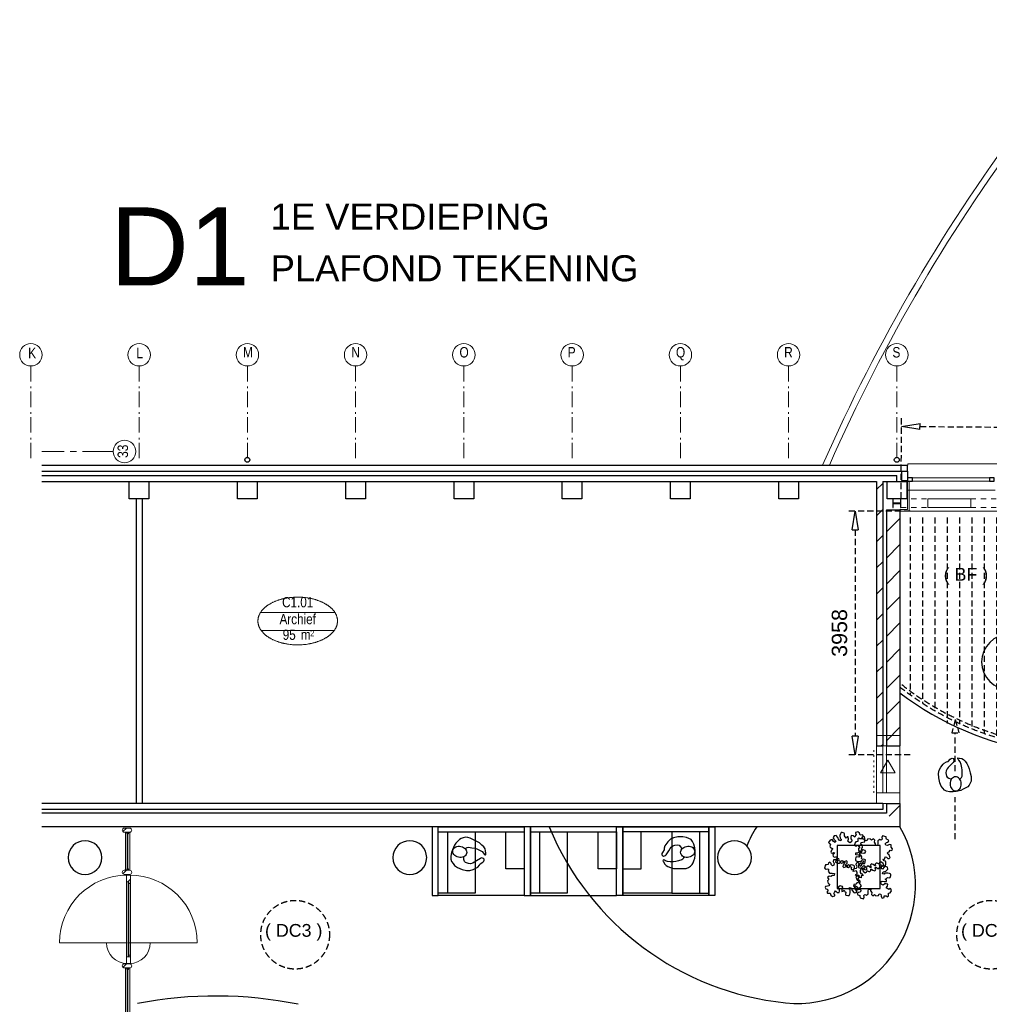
# Model space of a CAD drawing. Header units: millimetres. Extents: x 274611 to 749520, y 175257 to 298905.
# Tile 3 of 251: x 355692 to 371458, y 217454 to 233456. Entities that reach past the tile are written whole.
import ezdxf
from ezdxf.enums import TextEntityAlignment as Align

# ---------------------------------------------------------------- set-up
doc = ezdxf.new("R2010")
doc.units = ezdxf.units.MM
doc.header["$LTSCALE"] = 400
doc.header["$PDMODE"] = 1
doc.header["$PDSIZE"] = 15
for name, pattern in [('CENTER', [2, 1.25, -0.25, 0.25, -0.25]), ('HIDDEN', [0.375, 0.25, -0.125]), ('STYLE_01', [0.416641, 0.208282, -0.208359]), ('STYLE_05', [0.208282, 0.069427, -0.138855]), ('STYLE_06', [1.041641, 0.625, -0.208282, 0.069427, -0.138931])]:
    doc.linetypes.add(name, pattern=pattern)
for name, color, linetype in [('-ve', 2, 'HIDDEN'), ('inlay', 6, 'Continuous'), ('inr', 4, 'Continuous'), ('looplijnen', 8, 'HIDDEN'), ('plafond', 255, 'HIDDEN'), ('plant', 114, 'Continuous'), ('plat', 5, 'Continuous'), ('stramien', 1, 'CENTER'), ('symbol', 1, 'Continuous'), ('timmerwerk-ge', 150, 'Continuous'), ('timmerwerk-ve', 8, 'HIDDEN')]:
    doc.layers.add(name, color=color, linetype=linetype)
for name, color, linetype, lineweight in [('Binnenkozijnen', 140, 'Continuous', 15), ('Buitenkozijnen', 140, 'Continuous', 15), ('mat-baksteen', 5, 'Continuous', 25), ('mat-beton (ihwg)', 5, 'Continuous', 25), ('mat-glas-hor', 5, 'Continuous', 15), ('mat-kalkzandsteen', 5, 'Continuous', 25), ('mat-naaldhout', 140, 'Continuous', 15), ('mat-staal', 5, 'Continuous', 25), ('None', 7, 'Continuous', 9), ('Ruimtenummers', 5, 'Continuous', 25)]:
    doc.layers.add(name, color=color, linetype=linetype, lineweight=lineweight)
doc.styles.add('Arial', font='arial.ttf', dxfattribs={"height": 211.666667})
doc.styles.add('Arial Narrow', font='ARIALN.TTF', dxfattribs={"height": 222.25})
doc.styles.get("Standard").update_dxf_attribs({"font": 'arial.ttf'})
doc.dimstyles.new('CAL-N1-100-25', dxfattribs={"dimscale": 100, "dimtxt": 2.5, "dimasz": 3, "dimexe": 1.5, "dimexo": 0, "dimgap": 0.3, "dimtad": 0, "dimdec": 4, "dimrnd": 1, "dimdsep": 46, "dimtxsty": 'Standard', "dimblk": 'CLOSED', "dimcen": 0, "dimdle": 1.25, "dimclrt": 256, "dimadec": 0, "dimazin": 0, "dimtfac": 0.9, "dimtdec": 4, "dimtix": 1, "dimtmove": 0, "dimatfit": 3, "dimldrblk": 'CLOSED', "dimfxl": 1, "dimtvp": 1, "dimtolj": 1, "dimtzin": 0, "dimarcsym": 0})

# ---------------------------------------------------------------- blocks, each defined once
blk = doc.blocks.new('P02')
at = {"layer": 'plafond'}
for p, q in [((-7497, -25), (-7497, -2908)), ((-7297, -25), (-7297, -3044)), ((-7097, -25), (-7097, -3166)), ((-6897, -25), (-6897, -3373)), ((-6697, -25), (-6697, -3373)), ((-6497, -25), (-6497, -3459)), ((-6297, -25), (-6297, -3535)), ((-6097, -25), (-6097, -3601)), ((-5897, -25), (-5897, -3657)), ((-5697, -25), (-5697, -3704)), ((-5497, -25), (-5497, -3742)), ((-5297, -25), (-5297, -3772)), ((-5097, -25), (-5097, -3793)), ((-4897, -25), (-4897, -3810)), ((-4697, -25), (-4697, -3810)), ((-4497, -25), (-4497, -3810)), ((-4297, -25), (-4297, -3793)), ((-4097, -25), (-4097, -3772)), ((-3897, -25), (-3897, -3742)), ((-3697, -25), (-3697, -3704)), ((-3497, -25), (-3497, -3657)), ((-3297, -25), (-3297, -3601)), ((-3097, -25), (-3097, -3535)), ((-2897, -25), (-2897, -3459)), ((-2697, -25), (-2697, -3373)), ((-2497, -25), (-2497, -3276)), ((-2297, -25), (-2297, -3166)), ((-2097, -25), (-2097, -3044)), ((-1897, -25), (-1897, -2908)), ((-1697, -25), (-1697, -2757)), ((-1497, -25), (-1497, -2587)), ((-1297, -25), (-1297, -2398)), ((-1097, -25), (-1097, -2184)), ((-897, -25), (-897, -1942)), ((-697, -25), (-697, -1663)), ((-497, -25), (-497, -1333)), ((-297, -25), (-297, -928)), ((-97, -25), (-97, -194))]:
    blk.add_line(p, q, dxfattribs=at)
for radius in [4750, 4800]:
    blk.add_arc((-4697, 990), radius, 231.7986, 348.0915, dxfattribs=at)
blk = doc.blocks.new('*U2743')
at = {"layer": 'None', "color": 43, "linetype": 'STYLE_01', "lineweight": 9}
for p, q in [((11648, 8129), (12101, 8129)), ((11648, 7989), (11648, 8129)), ((12782, 8129), (13275, 8129)), ((13275, 7989), (13275, 8129)), ((11648, 7989), (12101, 7989)), ((12782, 7989), (13275, 7989))]:
    blk.add_line(p, q, dxfattribs=at)
at = {"layer": 'None', "color": 43, "linetype": 'Continuous', "lineweight": 9}
for p, q in [((12085, 8129), (12782, 8129)), ((12085, 7989), (12085, 8129)), ((12782, 7989), (12782, 8129)), ((12085, 7989), (12782, 7989))]:
    blk.add_line(p, q, dxfattribs=at)
blk = doc.blocks.new('*X2751')
at = {"layer": 'None', "lineweight": 5}
blk.add_line((-922, 1906), (-880, 1948), dxfattribs=at)
blk = doc.blocks.new('*U2752')
at = {"layer": 'mat-glas-hor', "color": 140, "lineweight": 15}
blk.add_lwpolyline([(-920, 694), (-920, 1894), (-908, 1894), (-908, 694)], close=True, dxfattribs=at)
at = {"layer": 'mat-naaldhout', "color": 140, "linetype": 'Continuous', "lineweight": 15}
for points in [[(-905, 1906), (-905, 1881), (-880, 1881), (-880, 2015), (-947, 2015), (-947, 1906)], [(-905, 689), (-905, 714), (-880, 714), (-880, 580), (-947, 580), (-947, 689)]]:
    blk.add_lwpolyline(points, close=True, dxfattribs=at)
at = {"layer": 'None', "color": 43, "linetype": 'Continuous', "lineweight": 9}
for p, q in [((-2034, 915), (-934, 915)), ((206, 915), (-894, 915))]:
    blk.add_line(p, q, dxfattribs=at)
at = {"layer": 'None', "color": 8, "lineweight": 5}
blk.add_lwpolyline([(-880, 2015), (-947, 2015), (-947, 689), (-880, 689)], close=True, dxfattribs=at)
at = {"layer": 'None', "color": 43, "linetype": 'Continuous', "lineweight": 9}
for centre, radius, start, end in [((-934, 915), 1100, 90, 180), ((-894, 915), 1100, 0, 90), ((-934, 915), 335, 180, 270), ((-894, 915), 335, 270, 0)]:
    blk.add_arc(centre, radius, start, end, dxfattribs=at)
at = {"layer": 'mat-naaldhout', "color": 140}
blk.add_blockref('*X2751', (0, 0), dxfattribs=at)
blk = doc.blocks.new('*X47')
at = {"layer": 'None', "lineweight": 5}
blk.add_line((-24, -24), (34, 34), dxfattribs=at)
blk = doc.blocks.new('houten stijl 67 x 114')
at = {"layer": 'mat-naaldhout', "color": 140, "linetype": 'Continuous', "lineweight": 15, "flags": 128}
blk.add_lwpolyline([(33.5, 0), (33.5, 0, -0.4142136), (0, -33.5), (0, -33.5, -0.4142136), (-33.5, 0), (-33.5, 88), (-33.5, 88, -0.4142136), (0, 121.5), (0, 121.5, -0.4142136), (33.5, 88)], format="xyb", close=True, dxfattribs=at)
at = {"layer": 'mat-naaldhout', "color": 140}
blk.add_blockref('*X47', (0, 0), dxfattribs=at)
blk = doc.blocks.new('binnenpui 880 h.o.h.')
at = {"layer": 'mat-glas-hor', "color": 8, "lineweight": 5}
blk.add_lwpolyline([(18, -34), (88, -34), (88, -846), (18, -846)], close=True, dxfattribs=at)
at = {"layer": 'mat-glas-hor', "color": 140, "lineweight": 15}
blk.add_lwpolyline([(48, -40), (58, -40), (58, -840), (48, -840)], close=True, dxfattribs=at)
at = {"layer": 'mat-naaldhout', "color": 140, "linetype": 'Continuous', "lineweight": 15, "flags": 128}
for points in [[(43, -34), (18, -34), (18, -34, 0.414214), (20, -36), (36, -36, -0.414214), (40, -40), (40, -56, 0.414214), (42, -58), (43, -58)], [(63, -34), (88, -34), (88, -34, -0.414214), (86, -36), (70, -36, 0.414214), (66, -40), (66, -56, -0.414214), (64, -58), (63, -58)], [(43, -846), (18, -846), (18, -846, -0.414214), (20, -844), (36, -844, 0.414214), (40, -840), (40, -824, -0.414214), (42, -822), (43, -822)], [(63, -846), (88, -846), (88, -846, 0.414214), (86, -844), (70, -844, -0.414214), (66, -840), (66, -824, 0.414214), (64, -822), (63, -822)]]:
    blk.add_lwpolyline(points, format="xyb", close=True, dxfattribs=at)
at = {"layer": 'None', "color": 7, "rotation": 270}
for p in [(0, 0), (0, -880)]:
    blk.add_blockref('houten stijl 67 x 114', p, dxfattribs=at)
blk = doc.blocks.new('*U2753')
at = {"layer": 'mat-glas-hor', "color": 8, "lineweight": 5}
blk.add_lwpolyline([(-962, 2093), (-892, 2093), (-892, 2713), (-962, 2713)], close=True, dxfattribs=at)
at = {"layer": 'mat-glas-hor', "color": 140, "lineweight": 15}
blk.add_lwpolyline([(-932, 2100), (-922, 2100), (-922, 2706), (-932, 2706)], close=True, dxfattribs=at)
at = {"layer": 'mat-naaldhout', "color": 140, "linetype": 'Continuous', "lineweight": 15, "flags": 128}
for points in [[(-938, 2713), (-963, 2713), (-963, 2712, 0.414214), (-961, 2710), (-944, 2710, -0.414214), (-941, 2706), (-941, 2690, 0.414214), (-939, 2688), (-938, 2688)], [(-917, 2713), (-892, 2713), (-892, 2712, -0.414214), (-894, 2710), (-911, 2710, 0.414214), (-914, 2706), (-914, 2690, -0.414214), (-916, 2688), (-917, 2688)], [(-938, 2093), (-963, 2093), (-963, 2094, -0.414214), (-961, 2096), (-944, 2096, 0.414214), (-941, 2100), (-941, 2116, -0.414214), (-939, 2118), (-938, 2118)], [(-917, 2093), (-892, 2093), (-892, 2094, 0.414214), (-894, 2096), (-911, 2096, -0.414214), (-914, 2100), (-914, 2116, 0.414214), (-916, 2118), (-917, 2118)]]:
    blk.add_lwpolyline(points, format="xyb", close=True, dxfattribs=at)
at = {"layer": 'None', "color": 7, "xscale": -1, "rotation": 270}
for p in [(-980, 2746), (-980, 2060)]:
    blk.add_blockref('houten stijl 67 x 114', p, dxfattribs=at)
blk = doc.blocks.new('*U2754')
at = {"layer": 'mat-glas-hor', "color": 8, "lineweight": 5}
blk.add_lwpolyline([(-962, -4653), (-892, -4653), (-892, -3894), (-962, -3894)], close=True, dxfattribs=at)
at = {"layer": 'mat-glas-hor', "color": 140, "lineweight": 15}
blk.add_lwpolyline([(-932, -4647), (-922, -4647), (-922, -3900), (-932, -3900)], close=True, dxfattribs=at)
at = {"layer": 'mat-naaldhout', "color": 140, "linetype": 'Continuous', "lineweight": 15, "flags": 128}
for points in [[(-938, -3894), (-963, -3894), (-963, -3895, 0.414214), (-961, -3897), (-944, -3897, -0.414214), (-941, -3900), (-941, -3917, 0.414214), (-939, -3919), (-938, -3919)], [(-917, -3894), (-892, -3894), (-892, -3895, -0.414214), (-894, -3897), (-911, -3897, 0.414214), (-914, -3900), (-914, -3917, -0.414214), (-916, -3919), (-917, -3919)], [(-938, -4653), (-963, -4653), (-963, -4652, -0.414214), (-961, -4650), (-944, -4650, 0.414214), (-941, -4647), (-941, -4630, -0.414214), (-939, -4628), (-938, -4628)], [(-917, -4653), (-892, -4653), (-892, -4652, 0.414214), (-894, -4650), (-911, -4650, -0.414214), (-914, -4647), (-914, -4630, 0.414214), (-916, -4628), (-917, -4628)]]:
    blk.add_lwpolyline(points, format="xyb", close=True, dxfattribs=at)
at = {"layer": 'None', "color": 7, "xscale": -1, "rotation": 270}
for p in [(-980, -3860), (-980, -4687)]:
    blk.add_blockref('houten stijl 67 x 114', p, dxfattribs=at)
blk = doc.blocks.new('*U2755')
at = {"layer": 'None', "color": 7}
for name in ['*U2753', '*U2752', '*U2754']:
    blk.add_blockref(name, (0, 0), dxfattribs=at)
at = {"layer": 'None', "color": 7, "xscale": -1, "rotation": 180}
for p in [(-980, -340), (-980, -1220), (-980, -2100), (-980, -2980), (-980, -3860)]:
    blk.add_blockref('binnenpui 880 h.o.h.', p, dxfattribs=at)
blk = doc.blocks.new('Kolom O 550')
at = {"layer": 'mat-beton (ihwg)', "lineweight": 25}
blk.add_circle((0, 0), 275, dxfattribs=at)
blk = doc.blocks.new('Gevelpui best 1410 (2D)')
at = {"layer": 'Buitenkozijnen', "lineweight": 15}
for p, q in [((-260, 0), (-260, -1410)), ((-260, 0), (-210, 0)), ((-210, 0), (-210, -1410)), ((-260, -1410), (-210, -1410))]:
    blk.add_line(p, q, dxfattribs=at)
at = {"layer": 'Buitenkozijnen', "color": 92, "lineweight": 25}
for points in [[(-260, 0), (-210, 0), (-210, -80), (-260, -80)], [(-260, -1330), (-210, -1330), (-210, -1410), (-260, -1410)]]:
    blk.add_lwpolyline(points, close=True, dxfattribs=at)
at = {"layer": 'None', "color": 43, "linetype": 'Continuous', "lineweight": 9}
blk.add_line((-410, 15), (-410, -1425), dxfattribs=at)
blk = doc.blocks.new('*X2779')
at = {"layer": 'None', "lineweight": 9}
for p, q in [((11411, 7593), (11631, 7813)), ((11411, 7168), (11631, 7388)), ((11411, 6744), (11631, 6964)), ((11411, 6320), (11631, 6540)), ((11411, 5896), (11631, 6116)), ((11411, 5471), (11631, 5691)), ((11411, 5047), (11631, 5267)), ((11411, 4623), (11631, 4843)), ((11411, 4199), (11631, 4419))]:
    blk.add_line(p, q, dxfattribs=at)
blk = doc.blocks.new('*X2780')
at = {"layer": 'None', "lineweight": 9}
for p, q in [((11251, 8281), (11351, 8381)), ((11251, 7857), (11351, 7957)), ((11251, 7433), (11351, 7533)), ((11251, 7008), (11351, 7108)), ((11251, 6584), (11351, 6684)), ((11251, 6160), (11351, 6260)), ((11251, 5736), (11351, 5836)), ((11251, 5311), (11351, 5411)), ((11251, 4887), (11351, 4987)), ((11251, 4463), (11351, 4563)), ((11326, 4114), (11351, 4139))]:
    blk.add_line(p, q, dxfattribs=at)
blk = doc.blocks.new('*X2781')
at = {"layer": 'None', "lineweight": 9}
blk.add_line((11458, 2973), (11631, 3146), dxfattribs=at)
blk = doc.blocks.new('HWA')
at = {"layer": 'None', "color": 92, "linetype": 'Continuous', "lineweight": 25}
blk.add_circle((0, -74), 40, dxfattribs=at)
blk = doc.blocks.new('*X2787')
at = {"layer": 'None', "lineweight": 9}
for p, q in [((-2.75, -2.75), (2.75, 2.75)), ((58, 58), (66.5, 66.5)), ((-66.5, -66.5), (-58, -58))]:
    blk.add_line(p, q, dxfattribs=at)
blk = doc.blocks.new('*U2788')
at = {"layer": 'None', "color": 92, "linetype": 'Continuous', "lineweight": 25, "flags": 128}
blk.add_lwpolyline([(70, -58), (14.75, -58, -0.41421356), (2.75, -46), (2.75, 46, -0.41421356), (14.75, 58), (70, 58), (70, 66.5), (-70, 66.5), (-70, 58), (-14.75, 58, -0.41421356), (-2.75, 46), (-2.75, -46, -0.41421356), (-14.75, -58), (-70, -58), (-70, -66.5), (70, -66.5)], format="xyb", close=True, dxfattribs=at)
at = {"layer": 'None', "color": 92}
blk.add_blockref('*X2787', (0, 0), dxfattribs=at)
blk = doc.blocks.new('Kolom 280x320')
at = {"layer": 'mat-beton (ihwg)', "lineweight": 25}
blk.add_lwpolyline([(-300, 160), (-20, 160), (-20, -160), (-300, -160)], close=True, dxfattribs=at)
at = {"layer": 'None', "color": 92, "linetype": 'Continuous', "lineweight": 5}
blk.add_point((0, 0), dxfattribs=at)
blk = doc.blocks.new('Ruimtenummer UV 50')
at = {"layer": 'Ruimtenummers', "color": 8, "lineweight": 5}
for p, q in [((602, 157), (-602, 157)), ((595, -137), (-595, -137))]:
    blk.add_line(p, q, dxfattribs=at)
blk.add_open_spline([(-323, 354), (-173, 406), (173, 406), (323, 354), (473, 302), (560, 212), (647, 122), (647, 18), (647, -86), (560, -176), (473, -266), (323, -318), (173, -370), (-173, -370), (-323, -318), (-474, -266), (-560, -176), (-647, -86), (-647, 18), (-647, 122), (-560, 212), (-474, 302), (-323, 354)], degree=2, knots=[0, 0, 0, 0.09962, 0.19924, 0.19924, 0.283607, 0.283607, 0.349619, 0.349619, 0.415638, 0.415638, 0.5, 0.5, 0.59962, 0.69924, 0.69924, 0.783607, 0.783607, 0.849619, 0.849619, 0.915638, 0.915638, 1, 1, 1], dxfattribs=at)
at = {"layer": 'Ruimtenummers', "attachment_point": 2, "style": 'Arial Narrow'}
for s, insert, char_height in [(' 2', (220, -133), 96.8), (' m', (104, -122), 165.9)]:
    blk.add_mtext(s, dxfattribs=dict(at, insert=insert, char_height=char_height))
at = {"layer": 'Ruimtenummers', "style": 'Arial Narrow'}
for tag, p in [('Nummer', (0, 407)), ('Naam', (0, 132)), ('Oppervlak', (-138, -122))]:
    blk.add_attdef(tag, text='', height=166, dxfattribs=at).set_placement(p, align=Align.TOP_CENTER)
blk = doc.blocks.new('*U2808')
at = {"layer": 'None', "color": 43, "linetype": 'Continuous', "lineweight": 9}
for centre, radius, start, end in [((16167, 12639), 3001, 70.1931, 144.4805), ((16167, 12639), 2901, 70.1931, 144.4805), ((5756, -10392), 28168, 57.558, 66.1413), ((5756, -10392), 28268, 57.4554, 66.1413), ((36257, -2686), 28268, 142.8506, 156.2915), ((36257, -2686), 28168, 142.8506, 156.2021), ((-7237, 11485), 28168, 354.3265, 3.8572), ((-7237, 11485), 28268, 354.3462, 3.9598)]:
    blk.add_arc(centre, radius, start, end, dxfattribs=at)
blk = doc.blocks.new('*U2809')
at = {"layer": 'None', "color": 43, "linetype": 'Continuous', "lineweight": 9}
for centre, radius, start, end in [((16167, 12639), 3001, 70.1931, 144.4805), ((16167, 12639), 2901, 70.1931, 144.4805), ((5756, -10392), 28168, 57.558, 66.1413), ((5756, -10392), 28268, 57.4554, 66.1413), ((36257, -2686), 28268, 142.8506, 156.2915), ((36257, -2686), 28168, 142.8506, 156.2021), ((-7237, 11485), 28168, 354.3265, 3.8572), ((-7237, 11485), 28268, 354.3462, 3.9598)]:
    blk.add_arc(centre, radius, start, end, dxfattribs=at)
blk = doc.blocks.new('*U2832')
at = {"layer": 'None', "color": 7, "linetype": 'STYLE_06', "lineweight": 9}
for p, q in [((-2499, 10290), (-2499, 8790)), ((-739, 10290), (-739, 8790)), ((1021, 10290), (1021, 8790)), ((2781, 10290), (2781, 8790)), ((4541, 10290), (4541, 8790)), ((6301, 10290), (6301, 8790)), ((8061, 10290), (8061, 8790)), ((9821, 10290), (9821, 8790)), ((11581, 10290), (11581, 8790))]:
    blk.add_line(p, q, dxfattribs=at)
blk = doc.blocks.new('symb-ps03_b2')
blk.add_lwpolyline([(82, -334), (93, -323), (110, -305), (120, -285), (121, -231), (122, -184), (116, -150), (104, -98), (91, -52), (69, -25), (58, -13), (50, -1), (49, 8), (59, 13), (76, 9), (115, -1), (145, -17), (172, -41), (196, -78), (221, -122), (236, -169), (250, -232), (266, -290), (270, -325), (267, -365), (252, -399), (235, -433), (213, -457), (181, -475), (141, -499), (103, -517), (27, -533), (-23, -539), (-83, -538), (-130, -528), (-165, -511), (-192, -479), (-218, -448), (-241, -394), (-258, -313), (-262, -242), (-251, -189), (-222, -138), (-185, -93), (-170, -72), (-134, -54), (-107, -46), (-75, -10), (-57, 2), (-38, 7), (-23, 1), (-12, -13), (-11, -28), (-13, -49), (-23, -61), (-75, -115), (-104, -145), (-121, -166), (-138, -200), (-142, -234), (-135, -284), (-123, -302), (-94, -319), (-69, -327), (-52, -333)])
blk.add_lwpolyline([(-75, -413, 0.078796), (-66, -458, 0.088041), (-46, -494, 0.105312), (-14, -518, 0.121926), (19, -526, 0.121926), (52, -517, 0.105312), (82, -490, 0.088041), (100, -454, 0.078796), (106, -408, 0.078796), (98, -363, 0.088041), (77, -328, 0.105312), (46, -303, 0.121926), (13, -296, 0.121926), (-21, -305, 0.105312), (-50, -331, 0.088041), (-69, -368, 0.078796)], format="xyb", close=True)
blk = doc.blocks.new('symb-ps09_b2')
at = {"layer": 'looplijnen'}
for p, q in [((0, 935), (-58, 718)), ((0, 935), (58, 718)), ((-58, 718), (58, 718)), ((0, 95), (0, 718)), ((0, -1011), (0, -327))]:
    blk.add_line(p, q, dxfattribs=at)
at = {"layer": 'symbol'}
blk.add_blockref('symb-ps03_b2', (-11, 300), dxfattribs=at)
blk = doc.blocks.new('telefooncellen 3')
at = {"layer": 'timmerwerk-ge'}
for p, q in [((1035, 4500), (1035, 3100)), ((1035, 4350), (35, 4350)), ((1035, 3000), (1035, 1600)), ((1035, 2850), (35, 2850)), ((40, 1500), (40, 700)), ((1035, 100), (1035, 1500)), ((1035, 250), (35, 250))]:
    blk.add_line(p, q, dxfattribs=at)
for points in [[(0, 4500), (1115, 4500), (1115, 4600), (0, 4600)], [(0, 4500), (1115, 4500), (1115, 3100), (0, 3100)], [(35, 4500), (1035, 4500), (1035, 3900), (35, 3900)], [(435, 3400), (1035, 3400), (1035, 3100), (435, 3100)], [(0, 3000), (1115, 3000), (1115, 3100), (0, 3100)], [(0, 1600), (1115, 1600), (1115, 3000), (0, 3000)], [(35, 3000), (1035, 3000), (1035, 2400), (35, 2400)], [(435, 1900), (1035, 1900), (1035, 1600), (435, 1600)], [(0, 1600), (1115, 1600), (1115, 1500), (0, 1500)], [(0, 1500), (1115, 1500), (1115, 100), (0, 100)], [(435, 1200), (1035, 1200), (1035, 1500), (435, 1500)], [(35, 100), (1035, 100), (1035, 700), (35, 700)], [(0, 100), (1115, 100), (1115, 0), (0, 0)]]:
    blk.add_lwpolyline(points, close=True, dxfattribs=at)
at = {"layer": 'symbol', "linetype": 'Continuous', "lineweight": 0, "xscale": -1}
for p, rotation in [((612, 3750), 168.6198515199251), ((625, 846), 13.80653824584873)]:
    blk.add_blockref('symb-ps03_b2', p, dxfattribs=dict(at, rotation=rotation))
blk = doc.blocks.new('SYMB-BM02_B2')
at = {"layer": 'plant'}
blk.add_lwpolyline([(98, 356), (66, 371), (46, 367), (23, 344), (26, 317), (5, 314), (-27, 337), (-68, 353), (-84, 340), (-93, 315), (-77, 290), (-84, 262), (-106, 274), (-134, 301), (-166, 298), (-190, 273), (-184, 246), (-181, 209), (-209, 214), (-256, 237), (-302, 241), (-315, 221), (-325, 198), (-329, 157), (-315, 134), (-286, 119), (-263, 95), (-270, 73), (-298, 80), (-306, 68), (-307, 29), (-341, 38), (-375, 66), (-406, 70), (-427, 48), (-413, 13), (-402, -28), (-381, -27), (-361, -62), (-377, -76), (-407, -84), (-423, -126), (-448, -119), (-475, -126), (-482, -158), (-448, -194), (-447, -249), (-411, -258), (-363, -237), (-327, -242), (-307, -272), (-338, -303), (-366, -308), (-398, -333), (-381, -365), (-338, -377), (-336, -406), (-332, -436), (-252, -458), (-234, -418), (-243, -383), (-220, -358), (-184, -372), (-140, -344), (-141, -283), (-132, -230), (-84, -233), (-86, -271), (-59, -312), (-68, -354), (-36, -386), (7, -361), (39, -388), (98, -377), (116, -344), (153, -351), (160, -393), (171, -436), (193, -440), (228, -426), (230, -390), (275, -385), (300, -408), (328, -386), (326, -329), (369, -315), (403, -276), (387, -222), (366, -221), (339, -240), (312, -226), (275, -205), (309, -165), (312, -121), (278, -112), (241, -110), (205, -137), (171, -126), (146, -92), (166, -59), (184, -44), (228, -57), (285, -55), (282, -25), (255, -2), (285, 14), (305, 34), (353, 32), (371, 38), (382, 84), (382, 111), (350, 130), (317, 139), (248, 136), (232, 114), (194, 121), (209, 166), (266, 187), (314, 230), (310, 274), (271, 296), (232, 280), (187, 233), (150, 251), (176, 290), (219, 319), (203, 365), (155, 404), (121, 376), (98, 356)], dxfattribs=at)
blk = doc.blocks.new('_CLOSED')
at = {"color": 0, "linetype": 'ByBlock'}
for p, q in [((-1, 0.167), (0, 0)), ((-1, 0.167), (-1, -0.167)), ((0, 0), (-1, -0.167))]:
    blk.add_line(p, q, dxfattribs=at)
blk = doc.blocks.new('*D2844')
at = {"layer": '-ve', "color": 0, "lineweight": -2, "transparency": 16777216}
for p, q in [((370021, 225528), (370032, 226997)), ((377739, 225468), (377750, 226938)), ((370331, 226845), (377449, 226790))]:
    blk.add_line(p, q, dxfattribs=at)
at = {"layer": 'Defpoints', "color": 0, "transparency": 16777216}
for p in [(377749, 226788), (370021, 225528), (377739, 225468)]:
    blk.add_point(p, dxfattribs=at)
at = {"layer": '-ve', "color": 0, "lineweight": -2, "transparency": 16777216, "xscale": 300, "yscale": 300, "zscale": 300}
for p, rotation in [((370031, 226847), 179.5594310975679), ((377749, 226788), 359.5594310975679)]:
    blk.add_blockref('_CLOSED', p, dxfattribs=dict(at, rotation=rotation))
at = {"layer": '-ve', "transparency": 16777216, "insert": (373892, 227073), "char_height": 250, "attachment_point": 5, "rotation": 359.5594}
blk.add_mtext('\\A1;7719', dxfattribs=at)
blk = doc.blocks.new('*D2846')
at = {"layer": '-ve', "color": 0, "lineweight": -2, "transparency": 16777216}
for p, q in [((370173, 225468), (369127, 225468)), ((369277, 225168), (369277, 221810)), ((370173, 221510), (369127, 221510))]:
    blk.add_line(p, q, dxfattribs=at)
at = {"layer": 'Defpoints', "color": 0, "transparency": 16777216}
for p in [(370173, 225468), (369277, 221510), (370173, 221510)]:
    blk.add_point(p, dxfattribs=at)
at = {"layer": '-ve', "color": 0, "lineweight": -2, "transparency": 16777216, "xscale": 300, "yscale": 300, "zscale": 300}
for p, rotation in [((369277, 225468), 90), ((369277, 221510), 270)]:
    blk.add_blockref('_CLOSED', p, dxfattribs=dict(at, rotation=rotation))
at = {"layer": '-ve', "transparency": 16777216, "insert": (369022, 223489), "char_height": 250, "attachment_point": 5, "rotation": 90}
blk.add_mtext('\\A1;3958', dxfattribs=at)

msp = doc.modelspace()

# ---------------------------------------------------------------- linework, layer by layer
at = {"layer": '-ve'}
for centre in [(360170.35533, 218584.57603), (371487.7821, 218584.57603)]:
    msp.add_circle(centre, 558.50497, dxfattribs=at)
at = {"layer": 'Binnenkozijnen', "color": 43, "linetype": 'Continuous', "lineweight": 9}
for points in [[(369624.18474, 221822.36468), (370004.18474, 221822.36468), (370004.18474, 220888.36468), (369624.18474, 220888.36468)], [(369624.18474, 221822.36468), (370004.18474, 221822.36468), (370004.18474, 220888.36468), (369624.18474, 220888.36468)], [(369624.18474, 221652.36468), (370004.18474, 221652.36468), (370004.18474, 220718.36468), (369624.18474, 220718.36468)]]:
    msp.add_lwpolyline(points, close=True, dxfattribs=at)
at = {"layer": 'Buitenkozijnen', "color": 43, "linetype": 'Continuous', "lineweight": 9, "flags": 128}
msp.add_lwpolyline([(377604.18474, 226218.36468), (377604.18474, 226238.36468), (370133.12537, 226238.36468), (370133.12537, 226218.36468)], dxfattribs=at)
at = {"layer": 'inlay'}
for centre, radius, start, end in [((372972.63618, 226383.83994), 4873.44276, 232.474989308, 347.973200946), ((368619.83389, 222130.96815), 4676.9231, 202.537431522, 264.153571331), ((369087.43759, 219419.5235), 1684.14084, 146.935382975, 158.922393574), ((368338.82029, 219386.56225), 1918.16751, 264.153571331, 29.749176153), ((358883.332, 210889.49942), 6699.27543, 78.481681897, 100.965202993)]:
    msp.add_arc(centre, radius, start, end, dxfattribs=at)
at = {"layer": 'inr'}
msp.add_lwpolyline([(368983.73783, 219334.47959), (369683.73783, 219334.47959), (369683.73783, 220034.47959), (368983.73783, 220034.47959)], close=True, dxfattribs=at)
at = {"layer": 'mat-baksteen', "lineweight": 25}
for p, q in [((356053.66426, 226218.36468), (370129.18474, 226218.36468)), ((356053.66426, 226118.36468), (370129.18474, 226118.36468)), ((370129.18474, 226118.36468), (370129.18474, 226218.36468))]:
    msp.add_line(p, q, dxfattribs=at)
at = {"layer": 'mat-beton (ihwg)', "color": 7}
for p, q in [((357584.18474, 225668.36468), (357584.18474, 220718.36468)), ((357684.18474, 225668.36468), (357684.18474, 220718.36468))]:
    msp.add_line(p, q, dxfattribs=at)
at = {"layer": 'mat-kalkzandsteen', "lineweight": 25}
for p, q in [((370029.18474, 226118.36468), (370029.18474, 225968.36468)), ((370129.18474, 226118.36468), (370129.18474, 225968.36468)), ((356053.66426, 226048.36468), (369954.18474, 226048.36468)), ((369954.18474, 225948.36468), (369954.18474, 226048.36468)), ((370029.18474, 225968.36468), (370129.18474, 225968.36468)), ((356053.66426, 225948.36468), (369624.18474, 225948.36468)), ((369624.18474, 225948.36468), (369624.18474, 221652.36468)), ((369724.18474, 225948.36468), (369954.18474, 225948.36468)), ((369724.18474, 225948.36468), (369724.18474, 221652.36468)), ((369784.18474, 225492.36468), (369784.18474, 221652.36468)), ((369784.18474, 225492.36468), (370004.18474, 225492.36468)), ((370004.18474, 225492.36468), (370004.18474, 221652.36468)), ((369624.18474, 221652.36468), (369724.18474, 221652.36468)), ((369784.18474, 221652.36468), (370004.18474, 221652.36468)), ((369724.18474, 220718.36468), (356053.66426, 220718.36468)), ((369724.18474, 220718.36468), (369724.18474, 220618.36468)), ((369784.18474, 220718.36468), (369784.18474, 220558.36468)), ((369784.18474, 220718.36468), (370004.18474, 220718.36468)), ((370004.18474, 220718.36468), (370004.18474, 220338.36468)), ((369724.18474, 220618.36468), (356053.66426, 220618.36468)), ((369784.18474, 220558.36468), (356053.66426, 220558.36468)), ((370004.18474, 220338.36468), (356053.66426, 220338.36468))]:
    msp.add_line(p, q, dxfattribs=at)
at = {"layer": 'None', "color": 140, "linetype": 'Continuous', "lineweight": 15}
for p, q in [((370154.18474, 225958.40531), (370129.18474, 225958.40531)), ((370129.18474, 225493.36468), (370129.18474, 225958.40531)), ((370154.18474, 225468.36468), (370154.18474, 225958.40531)), ((370004.18474, 225493.36468), (370129.18474, 225493.36468)), ((370004.18474, 225468.36468), (370154.18474, 225468.36468))]:
    msp.add_line(p, q, dxfattribs=at)
at = {"layer": 'None', "color": 43, "linetype": 'Continuous', "lineweight": 9}
msp.add_line((379324.18474, 225468.36468), (370154.18474, 225468.36468), dxfattribs=at)
at = {"layer": 'None', "color": 8, "linetype": 'STYLE_05', "lineweight": 5}
msp.add_line((369579.77998, 221585.36934), (369579.77998, 220888.36468), dxfattribs=at)
at = {"layer": 'None', "color": 8, "linetype": 'Continuous', "lineweight": 5}
for points in [[(369724.18474, 221822.36468), (369784.18474, 221822.36468), (369784.18474, 220888.36468), (369724.18474, 220888.36468)], [(369926.63476, 221215.86711), (369808.27795, 221420.86711), (369689.92115, 221215.86711)]]:
    msp.add_lwpolyline(points, close=True, dxfattribs=at)
at = {"layer": 'None', "color": 43, "linetype": 'Continuous', "lineweight": 9}
for centre in [(355874.18474, 228010.9711), (357634.18474, 228010.9711), (359394.18474, 228010.9711), (361154.18474, 228010.9711), (362914.18474, 228010.9711), (364674.18474, 228010.9711), (366434.18474, 228010.9711), (368194.18474, 228010.9711), (369954.18474, 228010.9711), (357396.4666, 226438.36468)]:
    msp.add_circle(centre, 182.60642, dxfattribs=at)
at = {"layer": 'stramien', "lineweight": 0}
msp.add_line((357213.86018, 226438.36468), (356053.66426, 226438.36468), dxfattribs=at)
at = {"layer": 'timmerwerk-ge'}
msp.add_arc((371783.13062, 223018.03449), 450, 90, 270, dxfattribs=at)

# ---------------------------------------------------------------- block references
at = {"layer": '-ve'}
msp.add_blockref('P02', (377669.33275, 225393.36468), dxfattribs=at)
at = {"layer": 'Buitenkozijnen', "color": 7, "xscale": -1, "rotation": 270}
msp.add_blockref('Gevelpui best 1410 (2D)', (371539.18474, 226218.36468), dxfattribs=at)
at = {"layer": 'mat-beton (ihwg)', "color": 7}
for p in [(359393.12537, 226378.36468), (369953.12537, 226378.36468)]:
    msp.add_blockref('HWA', p, dxfattribs=at)
at = {"layer": 'mat-beton (ihwg)', "color": 7, "rotation": 90}
for p in [(357634.18474, 225968.36468), (359394.18474, 225968.36468), (361154.18474, 225968.36468), (362914.18474, 225968.36468), (364674.18474, 225968.36468), (366434.18474, 225968.36468), (368194.18474, 225968.36468), (369954.18474, 225968.36468)]:
    msp.add_blockref('Kolom 280x320', p, dxfattribs=at)
at = {"layer": 'mat-beton (ihwg)', "color": 7, "xscale": -1, "rotation": 270}
for p in [(356754.18474, 219838.36468), (362034.18474, 219838.36468), (362034.18474, 219838.36468), (362034.18474, 219838.36468), (367314.18474, 219838.36468), (367314.18474, 219838.36468), (367314.18474, 219838.36468)]:
    msp.add_blockref('Kolom O 550', p, dxfattribs=at)
at = {"layer": 'mat-kalkzandsteen'}
for name in ['*X2780', '*X2779', '*X2781']:
    msp.add_blockref(name, (358373.12537, 217538.36468), dxfattribs=at)
at = {"layer": 'mat-staal', "rotation": 90}
msp.add_blockref('*U2788', (369954.18474, 225597.71572), dxfattribs=at)
at = {"layer": 'None', "color": 7}
for name in ['*U2808', '*U2809', '*U2743', '*U2755']:
    msp.add_blockref(name, (358373.12537, 217538.36468), dxfattribs=at)
at = {"layer": 'plat', "xscale": -1, "rotation": 270}
msp.add_blockref('Kolom O 550', (362034.18474, 219838.36468), dxfattribs=at)
at = {"layer": 'Ruimtenummers'}
msp.add_blockref('Ruimtenummer UV 50', (360212.34401, 223665.68391), dxfattribs=at).add_auto_attribs({'Nummer': 'C1.01', 'Naam': 'Archief', 'Oppervlak': '95'})
at = {"layer": 'stramien', "lineweight": 0}
msp.add_blockref('*U2832', (358373.12537, 217538.36468), dxfattribs=at)
at = {"layer": 'symbol'}
msp.add_blockref('symb-ps09_b2', (370904.97875, 221147.49225), dxfattribs=at)
at = {"layer": 'symbol', "xscale": 0.7, "yscale": 0.7, "zscale": 0.7}
for p, rotation in [((369126.39316, 219976.85651), 89.99999999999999), ((369547.02948, 219871.42789), 180), ((369099.33386, 219487.98405), 270)]:
    msp.add_blockref('SYMB-BM02_B2', p, dxfattribs=dict(at, rotation=rotation))
msp.add_blockref('SYMB-BM02_B2', (369587.73125, 219488.73292), dxfattribs=at)
at = {"layer": 'timmerwerk-ve', "rotation": 90}
msp.add_blockref('telefooncellen 3', (366996.34294, 219223.36468), dxfattribs=at)

# ---------------------------------------------------------------- texts
at = {"layer": 'None', "color": 8, "char_height": 169.33333, "attachment_point": 1, "style": 'Arial Narrow'}
for s, insert in [('K', (355828.39076, 228123.72868)), ('L', (357588.39076, 228123.72868)), ('M', (359322.21807, 228135.85443)), ('N', (361082.21807, 228135.85443)), ('O', (362842.21807, 228135.85443)), ('P', (364602.21807, 228135.85443)), ('Q', (366362.21807, 228135.85443)), ('R', (368122.21807, 228135.85443)), ('S', (369882.21807, 228135.85443))]:
    msp.add_mtext(s, dxfattribs=dict(at, insert=insert))
at = {"layer": 'None', "color": 8, "insert": (357283.70901, 226334.36237), "char_height": 169.333333, "attachment_point": 1, "rotation": 90, "style": 'Arial Narrow'}
msp.add_mtext('33', dxfattribs=at)
at = {"layer": 'plat', "attachment_point": 1, "style": 'Arial'}
for s, insert, char_height in [('1E VERDIEPING ', (359772.39889, 230468.20673), 423.3333333), ('D1', (357161.48616, 230406.59228), 1270), ('PLAFOND TEKENING ', (359772.39889, 229627.64078), 423.3333333), ('  ( BF )', (370554.61928, 224546.4545), 207.433333), ('  ( DC3 )', (359519.31784, 218759.12368), 207.433333), ('  ( DC3 )', (370836.74461, 218759.12368), 207.433333)]:
    msp.add_mtext(s, dxfattribs=dict(at, insert=insert, char_height=char_height))

# ---------------------------------------------------------------- dimensions: what is measured, and where the dimension line sits
at = {"layer": '-ve'}
for p1, p2, distance, picture, middle in [((370020.68474, 225527.71572), (377739.10807, 225468.36468), 1319.50049, '*D2844', (373892.00542, 227072.78063)), ((370172.63618, 225468.36468), (370172.63618, 221510.39718), -895.4823, '*D2846', (369021.69685, 223489.38093))]:
    dim = msp.add_aligned_dim(p1=p1, p2=p2, distance=distance, dimstyle='CAL-N1-100-25', dxfattribs=at)
    dim.commit()
    dim.dimension.update_dxf_attribs({"geometry": picture, "text_midpoint": middle})

doc.saveas('drawing.dxf')
